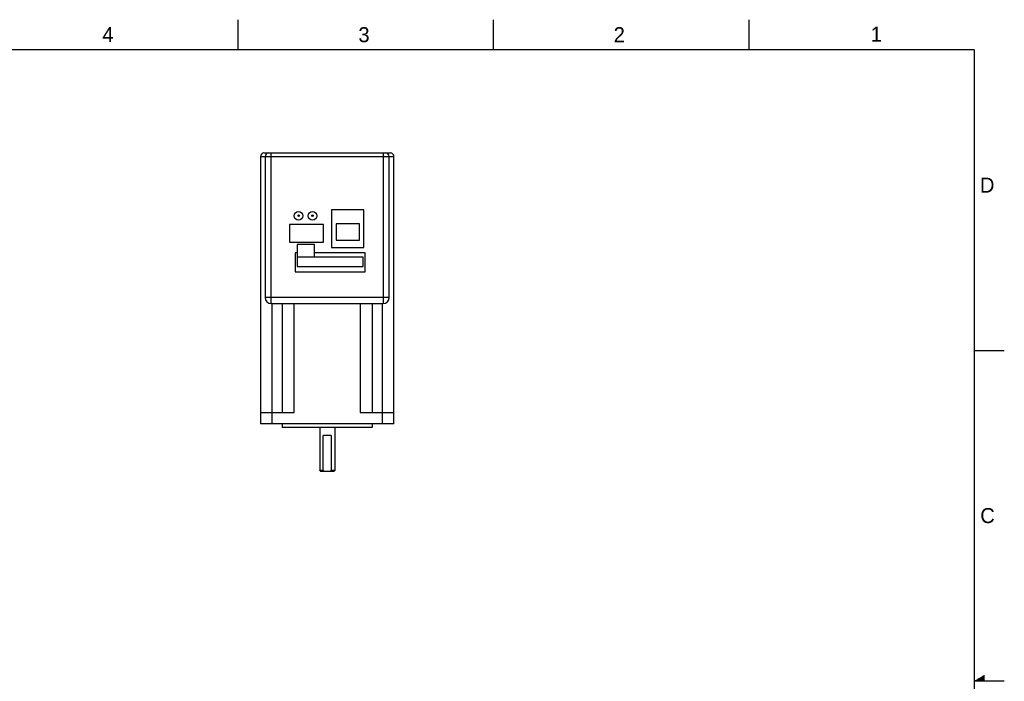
# Model space of a CAD drawing. Header units: inches. Extents: x 0 to 34, y 0 to 22.
# Tile 13 of 13: x 17.6 to 34, y 11 to 22. Entities that reach past the tile are written whole.
import ezdxf

# ---------------------------------------------------------------- set-up
doc = ezdxf.new("R2010")
doc.units = ezdxf.units.IN
doc.header["$LTSCALE"] = 1.87
doc.header["$MEASUREMENT"] = 0
doc.layers.get('0').update_dxf_attribs({"linetype": 'CONTINUOUS'})
doc.styles.add('TEXTSTYLE_2', font='txt')

msp = doc.modelspace()

# ---------------------------------------------------------------- linework, layer by layer
at = {"color": 2, "linetype": 'CONTINUOUS'}
for p, q in [((21.25, 22), (21.25, 21.5)), ((25.5, 22), (25.5, 21.5)), ((29.75, 22), (29.75, 21.5)), ((33.5, 16.5), (34, 16.5)), ((34, 11), (33.5, 11)), ((33.517, 11.01), (33.67, 11.01)), ((33.535, 11.02), (33.67, 11.02)), ((33.552, 11.03), (33.67, 11.03)), ((33.569, 11.04), (33.67, 11.04)), ((33.587, 11.05), (33.67, 11.05)), ((33.604, 11.06), (33.67, 11.06)), ((33.621, 11.07), (33.67, 11.07)), ((33.639, 11.08), (33.67, 11.08)), ((33.656, 11.09), (33.67, 11.09))]:
    msp.add_line(p, q, dxfattribs=at)
at = {"color": 7, "linetype": 'CONTINUOUS'}
for p, q in [((21.627, 19.724), (21.627, 15.279)), ((21.627, 19.724), (23.848, 19.724)), ((21.686, 19.783), (23.789, 19.783)), ((21.706, 19.724), (21.706, 17.377)), ((21.804, 17.279), (21.804, 19.783)), ((23.671, 19.783), (23.671, 17.279)), ((23.769, 17.377), (23.769, 19.724)), ((23.848, 15.279), (23.848, 19.724)), ((22.812, 18.84), (22.812, 18.21)), ((23.348, 18.84), (22.812, 18.84)), ((23.348, 18.21), (23.348, 18.84)), ((22.111, 18.596), (22.111, 18.3)), ((22.676, 18.596), (22.111, 18.596)), ((22.676, 18.3), (22.676, 18.596)), ((22.885, 18.603), (22.885, 18.331)), ((23.277, 18.603), (22.885, 18.603)), ((23.277, 18.331), (23.277, 18.603)), ((22.111, 18.3), (22.676, 18.3)), ((22.241, 18.26), (22.241, 18.049)), ((22.529, 18.26), (22.241, 18.26)), ((22.529, 18.049), (22.529, 18.26)), ((22.812, 18.21), (23.348, 18.21)), ((22.885, 18.331), (23.277, 18.331)), ((22.204, 18.122), (22.204, 17.807)), ((22.241, 18.122), (22.204, 18.122)), ((22.238, 18.049), (22.238, 17.897)), ((22.241, 18.049), (22.238, 18.049)), ((22.529, 18.048), (22.241, 18.048)), ((23.37, 18.122), (22.529, 18.122)), ((23.338, 18.049), (22.529, 18.049)), ((23.338, 17.897), (23.338, 18.049)), ((23.37, 17.807), (23.37, 18.122)), ((22.238, 17.897), (23.338, 17.897)), ((22.204, 17.807), (23.37, 17.807)), ((23.769, 17.377), (21.706, 17.377)), ((21.804, 17.279), (23.671, 17.279)), ((21.817, 17.279), (21.817, 15.468)), ((21.992, 15.468), (21.992, 17.279)), ((22.189, 15.468), (22.189, 17.279)), ((23.286, 17.279), (23.286, 15.468)), ((23.483, 17.279), (23.483, 15.468)), ((23.658, 15.468), (23.658, 17.279)), ((21.627, 15.468), (22.189, 15.468)), ((21.824, 15.279), (21.824, 15.468)), ((23.286, 15.468), (23.848, 15.468)), ((23.651, 15.468), (23.651, 15.279)), ((23.848, 15.279), (21.627, 15.279)), ((21.988, 15.279), (21.988, 15.216)), ((23.488, 15.279), (23.488, 15.216)), ((23.488, 15.216), (21.988, 15.216)), ((22.613, 15.216), (22.613, 14.501)), ((22.805, 15.082), (22.67, 15.082)), ((22.67, 14.501), (22.67, 15.082)), ((22.805, 15.082), (22.805, 14.501)), ((22.863, 15.216), (22.863, 14.501)), ((22.67, 14.501), (22.613, 14.501)), ((22.622, 14.491), (22.613, 14.501)), ((22.622, 14.491), (22.853, 14.491)), ((22.863, 14.501), (22.805, 14.501)), ((22.853, 14.491), (22.863, 14.501))]:
    msp.add_line(p, q, dxfattribs=at)
at = {"color": 7, "linetype": 'CONTINUOUS', "const_width": 0.02}
for points in [[(33.5, 21.5), (0.5, 21.5)], [(33.5, 0.5), (33.5, 21.5)]]:
    msp.add_lwpolyline(points, dxfattribs=at)
at = {"color": 7, "linetype": 'CONTINUOUS'}
for centre, radius in [((22.262, 18.739), 0.0719), ((22.262, 18.739), 0.0128), ((22.493, 18.739), 0.0719), ((22.493, 18.739), 0.0128)]:
    msp.add_circle(centre, radius, dxfattribs=at)
for centre, radius, start, end in [((21.686, 19.724), 0.0591, 90, 180), ((21.765, 19.724), 0.0591, 90, 180), ((23.71, 19.724), 0.0591, 0, 90), ((23.789, 19.724), 0.0591, 0, 90), ((21.804, 17.377), 0.0984, 180, 270), ((23.671, 17.377), 0.0984, 270, 360)]:
    msp.add_arc(centre, radius, start, end, dxfattribs=at)
for points in [[(22.67, 14.501), (22.677, 14.497), (22.684, 14.494), (22.691, 14.491)], [(22.784, 14.491), (22.791, 14.494), (22.798, 14.497), (22.805, 14.501)]]:
    msp.add_open_spline(points, degree=3, dxfattribs=at)

# ---------------------------------------------------------------- texts
at = {"color": 2, "linetype": 'CONTINUOUS', "char_height": 0.25, "width": 0.25, "attachment_point": 1, "line_spacing_factor": 0.9, "style": 'TEXTSTYLE_2'}
for s, insert in [('4', (18.998, 21.878)), ('3', (23.257, 21.876)), ('2', (27.503, 21.876)), ('1', (31.778, 21.883)), ('D', (33.595, 19.374)), ('C', (33.6, 13.877))]:
    msp.add_mtext(s, dxfattribs=dict(at, insert=insert))

doc.saveas('drawing.dxf')
